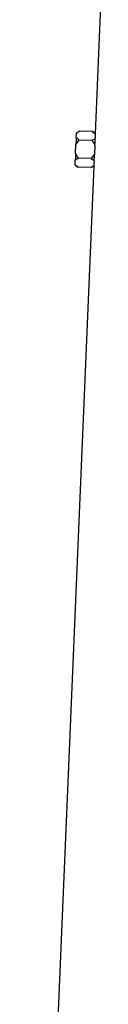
# Model space of a CAD drawing. Extents: x 67 to 774, y 39 to 2113.
# Tile 5 of 7: x 186 to 227, y 1076 to 1594. Entities that reach past the tile are written whole.
import ezdxf

# ---------------------------------------------------------------- set-up
doc = ezdxf.new("R2010")
doc.units = 0
doc.layers.get('0').update_dxf_attribs({"linetype": 'CONTINUOUS'})

msp = doc.modelspace()

# ---------------------------------------------------------------- linework, layer by layer
at = {"color": 7, "linetype": 'CONTINUOUS'}
for p, q in [((226.76, 1625.62), (222.92, 1534.23)), ((214.75, 1535.46), (213.07, 1534.58)), ((221.46, 1535.18), (214.75, 1535.46)), ((222.93, 1534.25), (221.46, 1535.18)), ((221.46, 1535.18), (222.92, 1534.05)), ((212.81, 1528.38), (214.55, 1530.72)), ((212.96, 1531.99), (213.06, 1534.33)), ((221.26, 1530.44), (214.55, 1530.72)), ((222.92, 1534.05), (222.92, 1534.23)), ((212.61, 1523.71), (212.81, 1528.38)), ((222.8, 1527.95), (222.6, 1523.29)), ((212.36, 1517.76), (212.46, 1520.09)), ((220.86, 1520.95), (214.15, 1521.23)), ((222.6, 1523.29), (220.86, 1520.95)), ((222.19, 1517), (186.26, 663.62)), ((212.35, 1517.5), (213.95, 1516.48)), ((220.66, 1516.2), (213.95, 1516.48)), ((220.66, 1516.2), (222.19, 1517)), ((222.2, 1517.08), (222.21, 1517.2))]:
    msp.add_line(p, q, dxfattribs=at)
at = {"color": 7, "linetype": 'CONTINUOUS', "flags": 128}
for points in [[(212.96, 1531.99), (212.95, 1531.6), (212.93, 1531.19), (212.91, 1530.76), (212.89, 1530.31), (212.87, 1529.85), (212.85, 1529.37), (212.83, 1528.88), (212.81, 1528.38)], [(213.07, 1534.58), (213.07, 1534.57), (213.07, 1534.52), (213.07, 1534.44), (213.06, 1534.33)], [(222.81, 1528.19), (222.81, 1528.16), (222.81, 1528.13), (222.81, 1528.1), (222.81, 1528.07), (222.8, 1528.04), (222.8, 1528.01), (222.8, 1527.98), (222.8, 1527.95)], [(212.61, 1523.71), (212.59, 1523.21), (212.57, 1522.72), (212.55, 1522.24), (212.53, 1521.77), (212.51, 1521.32), (212.5, 1520.89), (212.48, 1520.48), (212.46, 1520.09)], [(222.6, 1523.29), (222.6, 1523.26), (222.6, 1523.23), (222.6, 1523.21), (222.6, 1523.18), (222.6, 1523.15), (222.6, 1523.13), (222.6, 1523.1), (222.6, 1523.07)], [(212.36, 1517.76), (212.36, 1517.65), (212.36, 1517.57), (212.35, 1517.52), (212.35, 1517.5)]]:
    msp.add_lwpolyline(points, dxfattribs=at)
at = {"color": 7, "linetype": 'CONTINUOUS'}
for centre, major_axis, start_param, end_param in [((444.66, 1522.66), (221.63, -14), 3.162023, 3.181866), ((444.66, 1503.64), (222.43, -14.05), 3.125637, 3.145427)]:
    msp.add_ellipse(centre, major_axis=major_axis, ratio=0.576498, start_param=start_param, end_param=end_param, dxfattribs=at)
for points, knots in [([(213.06, 1534.33), (213.41, 1534.61), (213.91, 1535.01), (214.55, 1535.36), (214.75, 1535.46)], [0, 0, 0, 0, 0.695926, 1, 1, 1, 1]), ([(214.55, 1530.72), (214.26, 1530.91), (213.65, 1531.31), (213.2, 1531.75), (212.96, 1531.99)], [0, 0, 0, 0, 0.467964, 1, 1, 1, 1]), ([(222.89, 1531.51), (222.77, 1531.4), (222.31, 1531.01), (221.7, 1530.68), (221.26, 1530.44)], [0, 0, 0, 0, 0.27275, 1, 1, 1, 1]), ([(221.26, 1530.44), (221.72, 1529.83), (222.3, 1529.05), (222.71, 1528.16), (222.8, 1527.95)], [0, 0, 0, 0, 0.768695, 1, 1, 1, 1]), ([(222.81, 1528.19), (222.83, 1528.93), (222.87, 1530.14), (222.88, 1531.13), (222.89, 1531.51)], [0, 0, 0, 0, 0.615612, 1, 1, 1, 1]), ([(212.46, 1520.09), (212.59, 1520.21), (213.05, 1520.62), (213.69, 1520.97), (214.15, 1521.23)], [0, 0, 0, 0, 0.275001, 1, 1, 1, 1]), ([(214.15, 1521.23), (213.7, 1521.83), (213.11, 1522.62), (212.71, 1523.5), (212.61, 1523.71)], [0, 0, 0, 0, 0.769202, 1, 1, 1, 1]), ([(220.86, 1520.95), (221.15, 1520.76), (221.73, 1520.38), (222.17, 1519.95), (222.39, 1519.74)], [0, 0, 0, 0, 0.491804, 1, 1, 1, 1]), ([(222.39, 1519.74), (222.44, 1520.44), (222.51, 1521.46), (222.57, 1522.69), (222.6, 1523.07)], [0, 0, 0, 0, 0.686315, 1, 1, 1, 1]), ([(213.95, 1516.48), (213.38, 1516.87), (212.79, 1517.28), (212.38, 1517.74), (212.36, 1517.76)], [0, 0, 0, 0, 0.952471, 1, 1, 1, 1]), ([(222.21, 1517.2), (221.9, 1516.97), (221.44, 1516.61), (220.86, 1516.31), (220.66, 1516.2)], [0, 0, 0, 0, 0.6588238, 1, 1, 1, 1])]:
    msp.add_open_spline(points, degree=3, knots=knots, dxfattribs=at)

doc.saveas('drawing.dxf')
